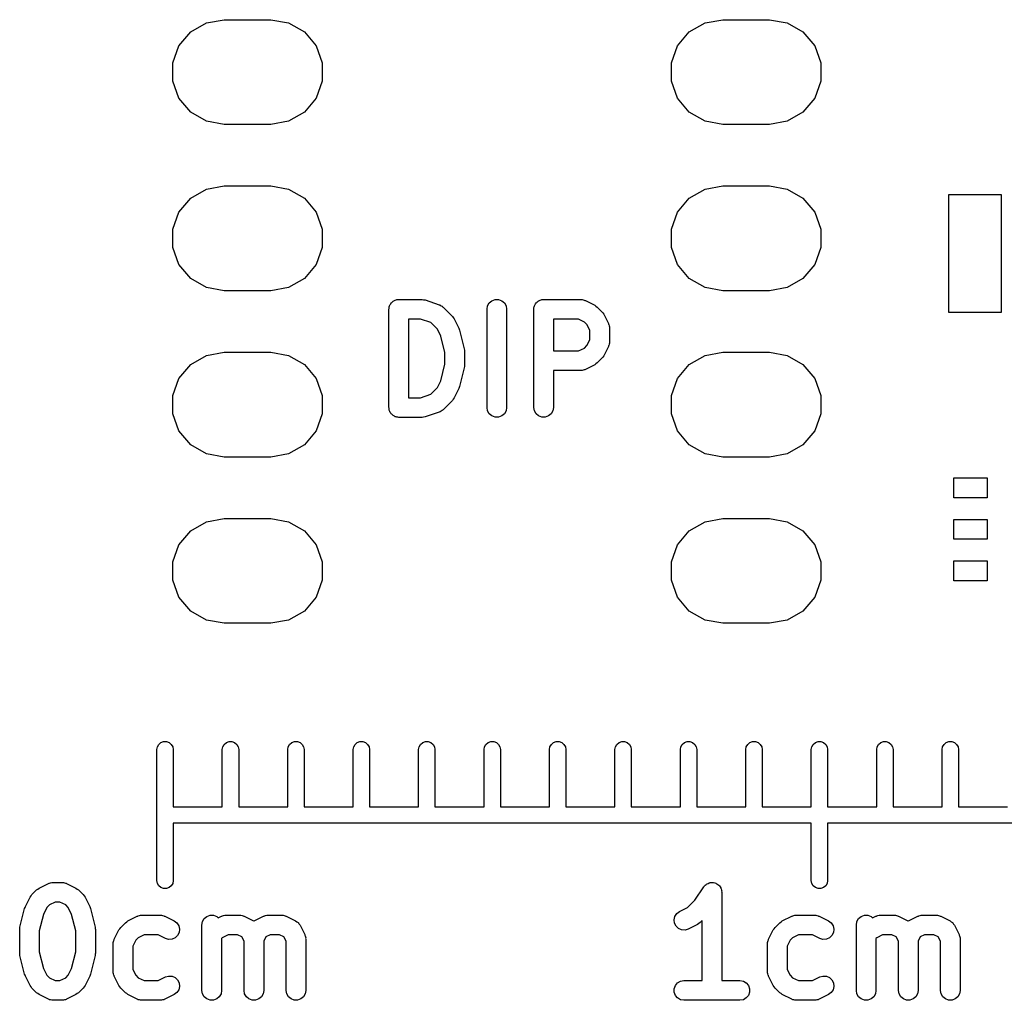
# Model space of a CAD drawing. Extents: x 44.8 to 98.6, y -133.6 to -99.
# Tile 1 of 16: x 44.8 to 59.8, y -133.6 to -118.6. Entities that reach past the tile are written whole.
import ezdxf

# ---------------------------------------------------------------- set-up
doc = ezdxf.new("R2010")
doc.units = 0
doc.header["$MEASUREMENT"] = 0
doc.layers.add('BLACK', color=7, linetype='CONTINUOUS')

msp = doc.modelspace()

# ---------------------------------------------------------------- linework, layer by layer
at = {"layer": 'Black'}
for p, q in [((47.3914, -118.767), (47.632, -118.628)), ((47.632, -118.628), (47.9056, -118.58)), ((47.9056, -118.58), (48.6144, -118.58)), ((48.6144, -118.58), (48.888, -118.628)), ((48.888, -118.628), (49.1286, -118.767)), ((55.0114, -118.767), (55.252, -118.628)), ((55.252, -118.628), (55.5256, -118.58)), ((55.5256, -118.58), (56.2344, -118.58)), ((56.2344, -118.58), (56.508, -118.628)), ((56.508, -118.628), (56.7486, -118.767)), ((47.2128, -118.98), (47.3914, -118.767)), ((49.1286, -118.767), (49.3072, -118.98)), ((54.8328, -118.98), (55.0114, -118.767)), ((56.7486, -118.767), (56.9272, -118.98)), ((47.1178, -119.241), (47.2128, -118.98)), ((49.3072, -118.98), (49.4022, -119.241)), ((54.7378, -119.241), (54.8328, -118.98)), ((56.9272, -118.98), (57.0222, -119.241)), ((47.1178, -119.519), (47.1178, -119.241)), ((49.4022, -119.241), (49.4022, -119.519)), ((54.7378, -119.519), (54.7378, -119.241)), ((57.0222, -119.241), (57.0222, -119.519)), ((47.2128, -119.78), (47.1178, -119.519)), ((49.4022, -119.519), (49.3072, -119.78)), ((54.8328, -119.78), (54.7378, -119.519)), ((57.0222, -119.519), (56.9272, -119.78)), ((47.3914, -119.993), (47.2128, -119.78)), ((49.3072, -119.78), (49.1286, -119.993)), ((55.0114, -119.993), (54.8328, -119.78)), ((56.9272, -119.78), (56.7486, -119.993)), ((47.632, -120.132), (47.3914, -119.993)), ((49.1286, -119.993), (48.888, -120.132)), ((55.252, -120.132), (55.0114, -119.993)), ((56.7486, -119.993), (56.508, -120.132)), ((47.9056, -120.18), (47.632, -120.132)), ((48.6144, -120.18), (47.9056, -120.18)), ((48.888, -120.132), (48.6144, -120.18)), ((55.5256, -120.18), (55.252, -120.132)), ((56.2344, -120.18), (55.5256, -120.18)), ((56.508, -120.132), (56.2344, -120.18)), ((47.632, -121.168), (47.9056, -121.12)), ((47.9056, -121.12), (48.6144, -121.12)), ((48.6144, -121.12), (48.888, -121.168)), ((55.252, -121.168), (55.5256, -121.12)), ((55.5256, -121.12), (56.2344, -121.12)), ((56.2344, -121.12), (56.508, -121.168)), ((47.3914, -121.307), (47.632, -121.168)), ((48.888, -121.168), (49.1286, -121.307)), ((55.0114, -121.307), (55.252, -121.168)), ((56.508, -121.168), (56.7486, -121.307)), ((58.9749, -123.052), (58.9749, -121.251)), ((58.9749, -121.251), (59.7751, -121.251)), ((59.7751, -121.251), (59.7751, -123.052)), ((47.2128, -121.52), (47.3914, -121.307)), ((49.1286, -121.307), (49.3072, -121.52)), ((54.8328, -121.52), (55.0114, -121.307)), ((56.7486, -121.307), (56.9272, -121.52)), ((47.1178, -121.781), (47.2128, -121.52)), ((49.3072, -121.52), (49.4022, -121.781)), ((54.7378, -121.781), (54.8328, -121.52)), ((56.9272, -121.52), (57.0222, -121.781)), ((47.1178, -122.059), (47.1178, -121.781)), ((49.4022, -121.781), (49.4022, -122.059)), ((54.7378, -122.059), (54.7378, -121.781)), ((57.0222, -121.781), (57.0222, -122.059)), ((47.2128, -122.32), (47.1178, -122.059)), ((49.4022, -122.059), (49.3072, -122.32)), ((54.8328, -122.32), (54.7378, -122.059)), ((57.0222, -122.059), (56.9272, -122.32)), ((47.3914, -122.533), (47.2128, -122.32)), ((49.3072, -122.32), (49.1286, -122.533)), ((55.0114, -122.533), (54.8328, -122.32)), ((56.9272, -122.32), (56.7486, -122.533)), ((47.632, -122.672), (47.3914, -122.533)), ((49.1286, -122.533), (48.888, -122.672)), ((55.252, -122.672), (55.0114, -122.533)), ((56.7486, -122.533), (56.508, -122.672)), ((47.9056, -122.72), (47.632, -122.672)), ((48.6144, -122.72), (47.9056, -122.72)), ((48.888, -122.672), (48.6144, -122.72)), ((55.5256, -122.72), (55.252, -122.672)), ((56.2344, -122.72), (55.5256, -122.72)), ((56.508, -122.672), (56.2344, -122.72)), ((50.4356, -122.941), (50.4401, -122.929)), ((50.4401, -122.929), (50.4485, -122.919)), ((50.4485, -122.919), (50.4551, -122.907)), ((50.4551, -122.907), (50.4651, -122.899)), ((50.4651, -122.899), (50.4736, -122.889)), ((50.4736, -122.889), (50.4849, -122.882)), ((50.4849, -122.882), (50.495, -122.874)), ((50.495, -122.874), (50.5073, -122.869)), ((50.5073, -122.869), (50.5187, -122.863)), ((50.5187, -122.863), (50.5316, -122.86)), ((50.5316, -122.86), (50.544, -122.856)), ((50.544, -122.856), (50.5571, -122.856)), ((50.5571, -122.856), (50.57, -122.854)), ((50.57, -122.854), (50.9271, -122.854)), ((50.9271, -122.854), (50.9508, -122.858)), ((50.9508, -122.858), (50.9746, -122.861)), ((50.9746, -122.861), (51.1889, -122.933)), ((51.929, -122.952), (51.9551, -122.907)), ((51.9551, -122.907), (51.995, -122.874)), ((51.995, -122.874), (52.044, -122.856)), ((52.044, -122.856), (52.096, -122.856)), ((52.096, -122.856), (52.145, -122.874)), ((52.145, -122.874), (52.1849, -122.907)), ((52.1849, -122.907), (52.211, -122.952)), ((52.6499, -122.941), (52.6544, -122.929)), ((52.6544, -122.929), (52.6628, -122.919)), ((52.6628, -122.919), (52.6694, -122.907)), ((52.6694, -122.907), (52.6794, -122.899)), ((52.6794, -122.899), (52.6879, -122.889)), ((52.6879, -122.889), (52.6992, -122.882)), ((52.6992, -122.882), (52.7093, -122.874)), ((52.7093, -122.874), (52.7216, -122.869)), ((52.7216, -122.869), (52.733, -122.863)), ((52.733, -122.863), (52.7459, -122.86)), ((52.7459, -122.86), (52.7582, -122.856)), ((52.7582, -122.856), (52.7714, -122.856)), ((52.7714, -122.856), (52.7843, -122.854)), ((52.7843, -122.854), (53.3557, -122.854)), ((53.3557, -122.854), (53.3642, -122.855)), ((53.3642, -122.855), (53.3729, -122.855)), ((53.3729, -122.855), (53.3897, -122.86)), ((53.3897, -122.86), (53.407, -122.863)), ((53.407, -122.863), (53.4145, -122.867)), ((53.4145, -122.867), (53.4228, -122.869)), ((53.4228, -122.869), (53.5657, -122.941)), ((50.42, -123.004), (50.4223, -122.991)), ((50.42, -124.504), (50.42, -123.004)), ((50.4223, -122.978), (50.4268, -122.965)), ((50.4223, -122.991), (50.4223, -122.978)), ((50.4268, -122.965), (50.429, -122.952)), ((50.429, -122.952), (50.4356, -122.941)), ((51.1889, -122.933), (51.1965, -122.937)), ((51.1965, -122.937), (51.2048, -122.939)), ((51.2048, -122.939), (51.2192, -122.949)), ((51.2192, -122.949), (51.2347, -122.958)), ((51.2347, -122.958), (51.2404, -122.964)), ((51.2404, -122.964), (51.2475, -122.969)), ((51.2475, -122.969), (51.3904, -123.112)), ((51.92, -123.004), (51.929, -122.952)), ((51.92, -124.504), (51.92, -123.004)), ((52.211, -122.952), (52.22, -123.004)), ((52.22, -123.004), (52.22, -124.504)), ((52.6343, -123.004), (52.6366, -122.991)), ((52.6343, -124.504), (52.6343, -123.004)), ((52.6366, -122.978), (52.6411, -122.965)), ((52.6366, -122.991), (52.6366, -122.978)), ((52.6411, -122.965), (52.6433, -122.952)), ((52.6433, -122.952), (52.6499, -122.941)), ((53.5657, -122.941), (53.585, -122.955)), ((53.585, -122.955), (53.6046, -122.969)), ((53.6046, -122.969), (53.6761, -123.04)), ((53.6761, -123.04), (53.6899, -123.06)), ((53.6899, -123.06), (53.7042, -123.079)), ((53.7042, -123.079), (53.7756, -123.222)), ((59.7751, -123.052), (58.9749, -123.052)), ((50.72, -123.154), (50.72, -124.354)), ((50.9028, -123.154), (50.72, -123.154)), ((51.0604, -123.206), (50.9028, -123.154)), ((51.161, -123.307), (51.0604, -123.206)), ((51.3904, -123.112), (51.4041, -123.131)), ((51.4041, -123.131), (51.4184, -123.151)), ((51.4184, -123.151), (51.4899, -123.294)), ((52.9343, -123.154), (52.9343, -123.639)), ((53.3203, -123.154), (52.9343, -123.154)), ((53.4097, -123.198), (53.3203, -123.154)), ((53.4467, -123.235), (53.4097, -123.198)), ((53.7756, -123.222), (53.7781, -123.23)), ((53.7781, -123.23), (53.7824, -123.238)), ((51.2142, -123.413), (51.161, -123.307)), ((51.4899, -123.294), (51.4946, -123.309)), ((51.4946, -123.309), (51.5012, -123.324)), ((51.5012, -123.324), (51.5727, -123.61)), ((53.4914, -123.325), (53.4467, -123.235)), ((53.4914, -123.468), (53.4914, -123.325)), ((53.7824, -123.238), (53.7854, -123.255)), ((53.7854, -123.255), (53.7904, -123.272)), ((53.7904, -123.272), (53.7899, -123.281)), ((53.7899, -123.281), (53.7914, -123.289)), ((53.7914, -123.289), (53.7914, -123.504)), ((51.2771, -123.665), (51.2142, -123.413)), ((53.4467, -123.558), (53.4914, -123.468)), ((53.7904, -123.521), (53.7854, -123.538)), ((53.7914, -123.504), (53.7899, -123.512)), ((53.7899, -123.512), (53.7904, -123.521)), ((47.632, -123.708), (47.9056, -123.66)), ((47.9056, -123.66), (48.6144, -123.66)), ((48.6144, -123.66), (48.888, -123.708)), ((51.2771, -123.842), (51.2771, -123.665)), ((51.5727, -123.61), (51.574, -123.628)), ((51.574, -123.628), (51.5771, -123.646)), ((51.5771, -123.646), (51.5771, -123.861)), ((52.9343, -123.639), (53.3203, -123.639)), ((53.3203, -123.639), (53.4097, -123.595)), ((53.4097, -123.595), (53.4467, -123.558)), ((53.7756, -123.571), (53.7042, -123.714)), ((53.7781, -123.562), (53.7756, -123.571)), ((53.7824, -123.555), (53.7781, -123.562)), ((53.7854, -123.538), (53.7824, -123.555)), ((55.252, -123.708), (55.5256, -123.66)), ((55.5256, -123.66), (56.2344, -123.66)), ((56.2344, -123.66), (56.508, -123.708)), ((47.3914, -123.847), (47.632, -123.708)), ((48.888, -123.708), (49.1286, -123.847)), ((53.6046, -123.824), (53.585, -123.838)), ((53.6761, -123.752), (53.6046, -123.824)), ((53.6898, -123.733), (53.6761, -123.752)), ((53.7042, -123.714), (53.6898, -123.733)), ((55.0114, -123.847), (55.252, -123.708)), ((56.508, -123.708), (56.7486, -123.847)), ((47.2128, -124.06), (47.3914, -123.847)), ((49.1286, -123.847), (49.3072, -124.06)), ((51.2142, -124.094), (51.2771, -123.842)), ((51.5727, -123.897), (51.5012, -124.183)), ((51.574, -123.879), (51.5727, -123.897)), ((51.5771, -123.861), (51.574, -123.879)), ((53.3557, -123.939), (52.9343, -123.939)), ((52.9343, -123.939), (52.9343, -124.504)), ((53.3642, -123.938), (53.3557, -123.939)), ((53.3729, -123.938), (53.3642, -123.938)), ((53.3897, -123.933), (53.3729, -123.938)), ((53.407, -123.93), (53.3897, -123.933)), ((53.4145, -123.926), (53.407, -123.93)), ((53.4228, -123.923), (53.4145, -123.926)), ((53.5657, -123.852), (53.4228, -123.923)), ((53.585, -123.838), (53.5657, -123.852)), ((54.8328, -124.06), (55.0114, -123.847)), ((56.7486, -123.847), (56.9272, -124.06)), ((47.1178, -124.321), (47.2128, -124.06)), ((49.3072, -124.06), (49.4022, -124.321)), ((51.161, -124.2), (51.2142, -124.094)), ((54.7378, -124.321), (54.8328, -124.06)), ((56.9272, -124.06), (57.0222, -124.321)), ((51.0604, -124.301), (51.161, -124.2)), ((51.4899, -124.214), (51.4184, -124.356)), ((51.4946, -124.198), (51.4899, -124.214)), ((51.5012, -124.183), (51.4946, -124.198)), ((47.1178, -124.599), (47.1178, -124.321)), ((49.4022, -124.321), (49.4022, -124.599)), ((50.72, -124.354), (50.9028, -124.354)), ((50.9028, -124.354), (51.0604, -124.301)), ((51.3904, -124.395), (51.2475, -124.538)), ((51.4041, -124.376), (51.3904, -124.395)), ((51.4184, -124.356), (51.4041, -124.376)), ((54.7378, -124.599), (54.7378, -124.321)), ((57.0222, -124.321), (57.0222, -124.599)), ((50.4223, -124.516), (50.42, -124.504)), ((50.4223, -124.53), (50.4223, -124.516)), ((50.4268, -124.542), (50.4223, -124.53)), ((50.429, -124.555), (50.4268, -124.542)), ((50.4356, -124.566), (50.429, -124.555)), ((50.4401, -124.579), (50.4356, -124.566)), ((50.4485, -124.589), (50.4401, -124.579)), ((51.1889, -124.574), (50.9746, -124.646)), ((51.1965, -124.57), (51.1889, -124.574)), ((51.2048, -124.568), (51.1965, -124.57)), ((51.2192, -124.558), (51.2048, -124.568)), ((51.2347, -124.55), (51.2192, -124.558)), ((51.2404, -124.543), (51.2347, -124.55)), ((51.2475, -124.538), (51.2404, -124.543)), ((51.929, -124.555), (51.92, -124.504)), ((51.9551, -124.6), (51.929, -124.555)), ((52.211, -124.555), (52.1849, -124.6)), ((52.22, -124.504), (52.211, -124.555)), ((52.6433, -124.555), (52.6343, -124.504)), ((52.6694, -124.6), (52.6433, -124.555)), ((52.9252, -124.555), (52.8992, -124.6)), ((52.9343, -124.504), (52.9252, -124.555)), ((47.2128, -124.86), (47.1178, -124.599)), ((49.4022, -124.599), (49.3072, -124.86)), ((50.4551, -124.6), (50.4485, -124.589)), ((50.4651, -124.608), (50.4551, -124.6)), ((50.4736, -124.618), (50.4651, -124.608)), ((50.4849, -124.625), (50.4736, -124.618)), ((50.495, -124.633), (50.4849, -124.625)), ((50.5073, -124.638), (50.495, -124.633)), ((50.5187, -124.645), (50.5073, -124.638)), ((50.5316, -124.647), (50.5187, -124.645)), ((50.544, -124.651), (50.5316, -124.647)), ((50.5571, -124.651), (50.544, -124.651)), ((50.57, -124.654), (50.5571, -124.651)), ((50.9271, -124.654), (50.57, -124.654)), ((50.9508, -124.649), (50.9271, -124.654)), ((50.9746, -124.646), (50.9508, -124.649)), ((51.995, -124.633), (51.9551, -124.6)), ((52.044, -124.651), (51.995, -124.633)), ((52.096, -124.651), (52.044, -124.651)), ((52.145, -124.633), (52.096, -124.651)), ((52.1849, -124.6), (52.145, -124.633)), ((52.7093, -124.633), (52.6694, -124.6)), ((52.7582, -124.651), (52.7093, -124.633)), ((52.8103, -124.651), (52.7582, -124.651)), ((52.8593, -124.633), (52.8103, -124.651)), ((52.8992, -124.6), (52.8593, -124.633)), ((54.8328, -124.86), (54.7378, -124.599)), ((57.0222, -124.599), (56.9272, -124.86)), ((47.3914, -125.073), (47.2128, -124.86)), ((49.3072, -124.86), (49.1286, -125.073)), ((55.0114, -125.073), (54.8328, -124.86)), ((56.9272, -124.86), (56.7486, -125.073)), ((47.632, -125.212), (47.3914, -125.073)), ((49.1286, -125.073), (48.888, -125.212)), ((55.252, -125.212), (55.0114, -125.073)), ((56.7486, -125.073), (56.508, -125.212)), ((47.9056, -125.26), (47.632, -125.212)), ((48.6144, -125.26), (47.9056, -125.26)), ((48.888, -125.212), (48.6144, -125.26)), ((55.5256, -125.26), (55.252, -125.212)), ((56.2344, -125.26), (55.5256, -125.26)), ((56.508, -125.212), (56.2344, -125.26)), ((59.055, -125.882), (59.055, -125.578)), ((59.055, -125.578), (59.563, -125.578)), ((59.563, -125.578), (59.563, -125.882)), ((59.563, -125.882), (59.055, -125.882)), ((47.632, -126.248), (47.9056, -126.2)), ((47.9056, -126.2), (48.6144, -126.2)), ((48.6144, -126.2), (48.888, -126.248)), ((55.252, -126.248), (55.5256, -126.2)), ((55.5256, -126.2), (56.2344, -126.2)), ((56.2344, -126.2), (56.508, -126.248)), ((59.055, -126.517), (59.055, -126.213)), ((59.055, -126.213), (59.563, -126.213)), ((59.563, -126.213), (59.563, -126.517)), ((47.2128, -126.6), (47.3914, -126.387)), ((47.3914, -126.387), (47.632, -126.248)), ((48.888, -126.248), (49.1286, -126.387)), ((49.1286, -126.387), (49.3072, -126.6)), ((54.8328, -126.6), (55.0114, -126.387)), ((55.0114, -126.387), (55.252, -126.248)), ((56.508, -126.248), (56.7486, -126.387)), ((56.7486, -126.387), (56.9272, -126.6)), ((59.563, -126.517), (59.055, -126.517)), ((47.1178, -126.861), (47.2128, -126.6)), ((49.3072, -126.6), (49.4022, -126.861)), ((54.7378, -126.861), (54.8328, -126.6)), ((56.9272, -126.6), (57.0222, -126.861)), ((47.1178, -127.139), (47.1178, -126.861)), ((49.4022, -126.861), (49.4022, -127.139)), ((54.7378, -127.139), (54.7378, -126.861)), ((57.0222, -126.861), (57.0222, -127.139)), ((59.055, -127.152), (59.055, -126.848)), ((59.055, -126.848), (59.563, -126.848)), ((59.563, -126.848), (59.563, -127.152)), ((47.2128, -127.4), (47.1178, -127.139)), ((49.4022, -127.139), (49.3072, -127.4)), ((54.8328, -127.4), (54.7378, -127.139)), ((57.0222, -127.139), (56.9272, -127.4)), ((59.563, -127.152), (59.055, -127.152)), ((47.3914, -127.613), (47.2128, -127.4)), ((49.3072, -127.4), (49.1286, -127.613)), ((55.0114, -127.613), (54.8328, -127.4)), ((56.9272, -127.4), (56.7486, -127.613)), ((47.632, -127.752), (47.3914, -127.613)), ((49.1286, -127.613), (48.888, -127.752)), ((55.252, -127.752), (55.0114, -127.613)), ((56.7486, -127.613), (56.508, -127.752)), ((47.9056, -127.8), (47.632, -127.752)), ((48.6144, -127.8), (47.9056, -127.8)), ((48.888, -127.752), (48.6144, -127.8)), ((55.5256, -127.8), (55.252, -127.752)), ((56.2344, -127.8), (55.5256, -127.8)), ((56.508, -127.752), (56.2344, -127.8)), ((46.875, -129.73), (46.8825, -129.687)), ((46.8825, -129.687), (46.9042, -129.65)), ((46.9042, -129.65), (46.9375, -129.622)), ((46.9375, -129.622), (46.9783, -129.607)), ((46.9783, -129.607), (47.0217, -129.607)), ((47.0217, -129.607), (47.0625, -129.622)), ((47.0625, -129.622), (47.0958, -129.65)), ((47.0958, -129.65), (47.1175, -129.687)), ((47.1175, -129.687), (47.125, -129.73)), ((47.875, -129.73), (47.8825, -129.687)), ((47.8825, -129.687), (47.9042, -129.65)), ((47.9042, -129.65), (47.9375, -129.622)), ((47.9375, -129.622), (47.9783, -129.607)), ((47.9783, -129.607), (48.0217, -129.607)), ((48.0217, -129.607), (48.0625, -129.622)), ((48.0625, -129.622), (48.0958, -129.65)), ((48.0958, -129.65), (48.1175, -129.687)), ((48.1175, -129.687), (48.125, -129.73)), ((48.875, -129.73), (48.8825, -129.687)), ((48.8825, -129.687), (48.9042, -129.65)), ((48.9042, -129.65), (48.9375, -129.622)), ((48.9375, -129.622), (48.9783, -129.607)), ((48.9783, -129.607), (49.0217, -129.607)), ((49.0217, -129.607), (49.0625, -129.622)), ((49.0625, -129.622), (49.0958, -129.65)), ((49.0958, -129.65), (49.1175, -129.687)), ((49.1175, -129.687), (49.125, -129.73)), ((49.875, -129.73), (49.8825, -129.687)), ((49.8825, -129.687), (49.9042, -129.65)), ((49.9042, -129.65), (49.9375, -129.622)), ((49.9375, -129.622), (49.9783, -129.607)), ((49.9783, -129.607), (50.0217, -129.607)), ((50.0217, -129.607), (50.0625, -129.622)), ((50.0625, -129.622), (50.0958, -129.65)), ((50.0958, -129.65), (50.1175, -129.687)), ((50.1175, -129.687), (50.125, -129.73)), ((50.875, -129.73), (50.8825, -129.687)), ((50.8825, -129.687), (50.9042, -129.65)), ((50.9042, -129.65), (50.9375, -129.622)), ((50.9375, -129.622), (50.9783, -129.607)), ((50.9783, -129.607), (51.0217, -129.607)), ((51.0217, -129.607), (51.0625, -129.622)), ((51.0625, -129.622), (51.0958, -129.65)), ((51.0958, -129.65), (51.1175, -129.687)), ((51.1175, -129.687), (51.125, -129.73)), ((51.875, -129.73), (51.8825, -129.687)), ((51.8825, -129.687), (51.9042, -129.65)), ((51.9042, -129.65), (51.9375, -129.622)), ((51.9375, -129.622), (51.9783, -129.607)), ((51.9783, -129.607), (52.0217, -129.607)), ((52.0217, -129.607), (52.0625, -129.622)), ((52.0625, -129.622), (52.0958, -129.65)), ((52.0958, -129.65), (52.1175, -129.687)), ((52.1175, -129.687), (52.125, -129.73)), ((52.875, -129.73), (52.8825, -129.687)), ((52.8825, -129.687), (52.9042, -129.65)), ((52.9042, -129.65), (52.9375, -129.622)), ((52.9375, -129.622), (52.9783, -129.607)), ((52.9783, -129.607), (53.0217, -129.607)), ((53.0217, -129.607), (53.0625, -129.622)), ((53.0625, -129.622), (53.0958, -129.65)), ((53.0958, -129.65), (53.1175, -129.687)), ((53.1175, -129.687), (53.125, -129.73)), ((53.875, -129.73), (53.8825, -129.687)), ((53.8825, -129.687), (53.9042, -129.65)), ((53.9042, -129.65), (53.9375, -129.622)), ((53.9375, -129.622), (53.9783, -129.607)), ((53.9783, -129.607), (54.0217, -129.607)), ((54.0217, -129.607), (54.0625, -129.622)), ((54.0625, -129.622), (54.0958, -129.65)), ((54.0958, -129.65), (54.1175, -129.687)), ((54.1175, -129.687), (54.125, -129.73)), ((54.875, -129.73), (54.8825, -129.687)), ((54.8825, -129.687), (54.9042, -129.65)), ((54.9042, -129.65), (54.9375, -129.622)), ((54.9375, -129.622), (54.9783, -129.607)), ((54.9783, -129.607), (55.0217, -129.607)), ((55.0217, -129.607), (55.0625, -129.622)), ((55.0625, -129.622), (55.0958, -129.65)), ((55.0958, -129.65), (55.1175, -129.687)), ((55.1175, -129.687), (55.125, -129.73)), ((55.875, -129.73), (55.8825, -129.687)), ((55.8825, -129.687), (55.9042, -129.65)), ((55.9042, -129.65), (55.9375, -129.622)), ((55.9375, -129.622), (55.9783, -129.607)), ((55.9783, -129.607), (56.0217, -129.607)), ((56.0217, -129.607), (56.0625, -129.622)), ((56.0625, -129.622), (56.0958, -129.65)), ((56.0958, -129.65), (56.1175, -129.687)), ((56.1175, -129.687), (56.125, -129.73)), ((56.875, -129.73), (56.8825, -129.687)), ((56.8825, -129.687), (56.9042, -129.65)), ((56.9042, -129.65), (56.9375, -129.622)), ((56.9375, -129.622), (56.9783, -129.607)), ((56.9783, -129.607), (57.0217, -129.607)), ((57.0217, -129.607), (57.0625, -129.622)), ((57.0625, -129.622), (57.0958, -129.65)), ((57.0958, -129.65), (57.1175, -129.687)), ((57.1175, -129.687), (57.125, -129.73)), ((57.875, -129.73), (57.8825, -129.687)), ((57.8825, -129.687), (57.9042, -129.65)), ((57.9042, -129.65), (57.9375, -129.622)), ((57.9375, -129.622), (57.9783, -129.607)), ((57.9783, -129.607), (58.0217, -129.607)), ((58.0217, -129.607), (58.0625, -129.622)), ((58.0625, -129.622), (58.0958, -129.65)), ((58.0958, -129.65), (58.1175, -129.687)), ((58.1175, -129.687), (58.125, -129.73)), ((58.875, -129.73), (58.8825, -129.687)), ((58.8825, -129.687), (58.9042, -129.65)), ((58.9042, -129.65), (58.9375, -129.622)), ((58.9375, -129.622), (58.9783, -129.607)), ((58.9783, -129.607), (59.0217, -129.607)), ((59.0217, -129.607), (59.0625, -129.622)), ((59.0625, -129.622), (59.0958, -129.65)), ((59.0958, -129.65), (59.1175, -129.687)), ((59.1175, -129.687), (59.125, -129.73)), ((46.875, -130.73), (46.875, -129.73)), ((47.125, -129.73), (47.125, -130.605)), ((47.875, -130.605), (47.875, -129.73)), ((48.125, -129.73), (48.125, -130.605)), ((48.875, -130.605), (48.875, -129.73)), ((49.125, -129.73), (49.125, -130.605)), ((49.875, -130.605), (49.875, -129.73)), ((50.125, -129.73), (50.125, -130.605)), ((50.875, -130.605), (50.875, -129.73)), ((51.125, -129.73), (51.125, -130.605)), ((51.875, -130.605), (51.875, -129.73)), ((52.125, -129.73), (52.125, -130.605)), ((52.875, -130.605), (52.875, -129.73)), ((53.125, -129.73), (53.125, -130.605)), ((53.875, -130.605), (53.875, -129.73)), ((54.125, -129.73), (54.125, -130.605)), ((54.875, -130.605), (54.875, -129.73)), ((55.125, -129.73), (55.125, -130.605)), ((55.875, -130.605), (55.875, -129.73)), ((56.125, -129.73), (56.125, -130.605)), ((56.875, -130.605), (56.875, -129.73)), ((57.125, -129.73), (57.125, -130.605)), ((57.875, -130.605), (57.875, -129.73)), ((58.125, -129.73), (58.125, -130.605)), ((58.875, -130.605), (58.875, -129.73)), ((59.125, -129.73), (59.125, -130.605)), ((46.875, -131.73), (46.875, -130.73)), ((47.125, -130.605), (47.875, -130.605)), ((48.125, -130.605), (48.875, -130.605)), ((49.125, -130.605), (49.875, -130.605)), ((50.125, -130.605), (50.875, -130.605)), ((51.125, -130.605), (51.875, -130.605)), ((52.125, -130.605), (52.875, -130.605)), ((53.125, -130.605), (53.875, -130.605)), ((54.125, -130.605), (54.875, -130.605)), ((55.125, -130.605), (55.875, -130.605)), ((56.125, -130.605), (56.875, -130.605)), ((57.125, -130.605), (57.875, -130.605)), ((58.125, -130.605), (58.875, -130.605)), ((59.125, -130.605), (59.875, -130.605)), ((48, -130.855), (47.125, -130.855)), ((47.125, -130.855), (47.125, -131.73)), ((49, -130.855), (48, -130.855)), ((50, -130.855), (49, -130.855)), ((51, -130.855), (50, -130.855)), ((52, -130.855), (51, -130.855)), ((53, -130.855), (52, -130.855)), ((54, -130.855), (53, -130.855)), ((55, -130.855), (54, -130.855)), ((56, -130.855), (55, -130.855)), ((56.875, -130.855), (56, -130.855)), ((56.875, -131.73), (56.875, -130.855)), ((58, -130.855), (57.125, -130.855)), ((57.125, -130.855), (57.125, -131.73)), ((59, -130.855), (58, -130.855)), ((60, -130.855), (59, -130.855)), ((45.0758, -131.846), (45.2186, -131.774)), ((45.2186, -131.774), (45.2269, -131.772)), ((45.2269, -131.772), (45.2344, -131.768)), ((45.2344, -131.768), (45.2517, -131.765)), ((45.2517, -131.765), (45.2686, -131.76)), ((45.2686, -131.76), (45.2772, -131.76)), ((45.2772, -131.76), (45.2857, -131.759)), ((45.2857, -131.759), (45.4286, -131.759)), ((45.4286, -131.759), (45.4371, -131.76)), ((45.4371, -131.76), (45.4457, -131.76)), ((45.4457, -131.76), (45.4626, -131.765)), ((45.4626, -131.765), (45.4799, -131.768)), ((45.4799, -131.768), (45.4874, -131.772)), ((45.4874, -131.772), (45.4957, -131.774)), ((45.4957, -131.774), (45.6385, -131.846)), ((46.8825, -131.773), (46.875, -131.73)), ((46.9042, -131.81), (46.8825, -131.773)), ((47.1175, -131.773), (47.0958, -131.81)), ((47.125, -131.73), (47.1175, -131.773)), ((55.2422, -131.812), (55.256, -131.801)), ((55.256, -131.801), (55.2683, -131.788)), ((55.2683, -131.788), (55.2758, -131.784)), ((55.2758, -131.784), (55.2821, -131.779)), ((55.2821, -131.779), (55.299, -131.773)), ((55.299, -131.773), (55.315, -131.765)), ((55.315, -131.765), (55.3233, -131.764)), ((55.3233, -131.764), (55.3311, -131.761)), ((55.3311, -131.761), (55.349, -131.761)), ((55.349, -131.761), (55.3668, -131.759)), ((55.3668, -131.759), (55.3749, -131.761)), ((55.3749, -131.761), (55.3832, -131.761)), ((55.3832, -131.761), (55.4, -131.767)), ((55.4, -131.767), (55.4174, -131.771)), ((55.4174, -131.771), (55.4243, -131.776)), ((55.4243, -131.776), (55.4321, -131.779)), ((55.4321, -131.779), (55.4459, -131.79)), ((55.4459, -131.79), (55.4608, -131.8)), ((55.4608, -131.8), (55.4657, -131.807)), ((56.8825, -131.773), (56.875, -131.73)), ((56.9042, -131.81), (56.8825, -131.773)), ((57.1175, -131.773), (57.0958, -131.81)), ((57.125, -131.73), (57.1175, -131.773)), ((44.9516, -131.965), (44.9654, -131.945)), ((44.9654, -131.945), (45.0368, -131.874)), ((45.0368, -131.874), (45.0565, -131.86)), ((45.0565, -131.86), (45.0758, -131.846)), ((45.6385, -131.846), (45.6578, -131.86)), ((45.6578, -131.86), (45.6775, -131.874)), ((45.6775, -131.874), (45.7489, -131.945)), ((45.7489, -131.945), (45.7627, -131.965)), ((46.9375, -131.838), (46.9042, -131.81)), ((46.9783, -131.853), (46.9375, -131.838)), ((47.0217, -131.853), (46.9783, -131.853)), ((47.0625, -131.838), (47.0217, -131.853)), ((47.0958, -131.81), (47.0625, -131.838)), ((55.0977, -132.027), (55.2323, -131.825)), ((55.2323, -131.825), (55.2381, -131.819)), ((55.2381, -131.819), (55.2422, -131.812)), ((55.4657, -131.807), (55.4721, -131.812)), ((55.4721, -131.812), (55.481, -131.828)), ((55.481, -131.828), (55.4916, -131.842)), ((55.4916, -131.842), (55.4939, -131.85)), ((55.4939, -131.85), (55.4981, -131.857)), ((55.4981, -131.857), (55.5012, -131.875)), ((55.5012, -131.875), (55.5062, -131.892)), ((55.5062, -131.892), (55.5057, -131.9)), ((55.5057, -131.9), (55.5071, -131.909)), ((55.5071, -131.909), (55.5071, -133.259)), ((56.9375, -131.838), (56.9042, -131.81)), ((56.9783, -131.853), (56.9375, -131.838)), ((57.0217, -131.853), (56.9783, -131.853)), ((57.0625, -131.838), (57.0217, -131.853)), ((57.0958, -131.81), (57.0625, -131.838)), ((44.8658, -132.127), (44.9373, -131.984)), ((44.9373, -131.984), (44.9516, -131.965)), ((45.2317, -132.103), (45.1947, -132.14)), ((45.3211, -132.059), (45.2317, -132.103)), ((45.3932, -132.059), (45.3211, -132.059)), ((45.4826, -132.103), (45.3932, -132.059)), ((45.5196, -132.14), (45.4826, -132.103)), ((45.7627, -131.965), (45.777, -131.984)), ((45.777, -131.984), (45.8485, -132.127)), ((54.9826, -132.142), (55.0977, -132.027)), ((44.7831, -132.444), (44.8545, -132.158)), ((44.8545, -132.158), (44.8612, -132.143)), ((44.8612, -132.143), (44.8658, -132.127)), ((45.1415, -132.247), (45.0786, -132.498)), ((45.1947, -132.14), (45.1415, -132.247)), ((45.5728, -132.247), (45.5196, -132.14)), ((45.6357, -132.498), (45.5728, -132.247)), ((45.8485, -132.127), (45.8531, -132.143)), ((45.8531, -132.143), (45.8598, -132.158)), ((45.8598, -132.158), (45.9312, -132.444)), ((54.7909, -132.277), (54.8196, -132.234)), ((54.8196, -132.234), (54.8615, -132.203)), ((54.8615, -132.203), (54.9826, -132.142)), ((46.3225, -132.445), (46.3939, -132.374)), ((46.3939, -132.374), (46.4136, -132.36)), ((46.4136, -132.36), (46.4329, -132.346)), ((46.4329, -132.346), (46.5758, -132.274)), ((46.5758, -132.274), (46.5841, -132.272)), ((46.5841, -132.272), (46.5916, -132.268)), ((46.5916, -132.268), (46.6089, -132.265)), ((46.6089, -132.265), (46.6257, -132.26)), ((46.6257, -132.26), (46.6343, -132.26)), ((46.6343, -132.26), (46.6429, -132.259)), ((46.6429, -132.259), (46.9286, -132.259)), ((46.9286, -132.259), (46.9371, -132.26)), ((46.9371, -132.26), (46.9457, -132.26)), ((46.9457, -132.26), (46.9626, -132.265)), ((46.9626, -132.265), (46.9799, -132.268)), ((46.9799, -132.268), (46.9874, -132.272)), ((46.9874, -132.272), (46.9957, -132.274)), ((46.9957, -132.274), (47.1385, -132.346)), ((47.1385, -132.346), (47.1804, -132.377)), ((47.1804, -132.377), (47.2091, -132.42)), ((47.5643, -132.409), (47.5733, -132.357)), ((47.5733, -132.357), (47.5994, -132.312)), ((47.5994, -132.312), (47.6393, -132.279)), ((47.6393, -132.279), (47.6882, -132.261)), ((47.6882, -132.261), (47.7403, -132.261)), ((47.7403, -132.261), (47.7893, -132.279)), ((47.7893, -132.279), (47.8131, -132.299)), ((47.8131, -132.299), (47.8615, -132.274)), ((47.8615, -132.274), (47.8698, -132.272)), ((47.8698, -132.272), (47.8773, -132.268)), ((47.8773, -132.268), (47.8946, -132.265)), ((47.8946, -132.265), (47.9114, -132.26)), ((47.9114, -132.26), (47.9201, -132.26)), ((47.9201, -132.26), (47.9286, -132.259)), ((47.9286, -132.259), (48.1429, -132.259)), ((48.1429, -132.259), (48.1514, -132.26)), ((48.1514, -132.26), (48.16, -132.26)), ((48.16, -132.26), (48.1768, -132.265)), ((48.1768, -132.265), (48.1942, -132.268)), ((48.1942, -132.268), (48.2017, -132.272)), ((48.2017, -132.272), (48.2099, -132.274)), ((48.2099, -132.274), (48.3528, -132.346)), ((48.3528, -132.346), (48.3571, -132.349)), ((48.3571, -132.349), (48.3615, -132.346)), ((48.3615, -132.346), (48.5043, -132.274)), ((48.5043, -132.274), (48.5126, -132.272)), ((48.5126, -132.272), (48.5201, -132.268)), ((48.5201, -132.268), (48.5374, -132.265)), ((48.5374, -132.265), (48.5543, -132.26)), ((48.5543, -132.26), (48.5629, -132.26)), ((48.5629, -132.26), (48.5714, -132.259)), ((48.5714, -132.259), (48.7857, -132.259)), ((48.7857, -132.259), (48.7942, -132.26)), ((48.7942, -132.26), (48.8029, -132.26)), ((48.8029, -132.26), (48.8197, -132.265)), ((48.8197, -132.265), (48.837, -132.268)), ((48.837, -132.268), (48.8445, -132.272)), ((48.8445, -132.272), (48.8528, -132.274)), ((48.8528, -132.274), (48.9957, -132.346)), ((48.9957, -132.346), (49.0133, -132.359)), ((49.0133, -132.359), (49.0317, -132.371)), ((49.0317, -132.371), (49.0342, -132.374)), ((49.0342, -132.374), (49.0375, -132.377)), ((49.0375, -132.377), (49.0496, -132.395)), ((49.0496, -132.395), (49.0627, -132.413)), ((54.7788, -132.328), (54.7909, -132.277)), ((54.7848, -132.38), (54.7788, -132.328)), ((54.8081, -132.427), (54.7848, -132.38)), ((55.1385, -132.4), (54.9957, -132.471)), ((55.1578, -132.386), (55.1385, -132.4)), ((55.1775, -132.372), (55.1578, -132.386)), ((55.2071, -132.342), (55.1775, -132.372)), ((55.2071, -133.259), (55.2071, -132.342)), ((56.3225, -132.445), (56.3939, -132.374)), ((56.3939, -132.374), (56.4136, -132.36)), ((56.4136, -132.36), (56.4329, -132.346)), ((56.4329, -132.346), (56.5758, -132.274)), ((56.5758, -132.274), (56.5841, -132.272)), ((56.5841, -132.272), (56.5916, -132.268)), ((56.5916, -132.268), (56.6089, -132.265)), ((56.6089, -132.265), (56.6257, -132.26)), ((56.6257, -132.26), (56.6343, -132.26)), ((56.6343, -132.26), (56.6429, -132.259)), ((56.6429, -132.259), (56.9286, -132.259)), ((56.9286, -132.259), (56.9371, -132.26)), ((56.9371, -132.26), (56.9457, -132.26)), ((56.9457, -132.26), (56.9626, -132.265)), ((56.9626, -132.265), (56.9799, -132.268)), ((56.9799, -132.268), (56.9874, -132.272)), ((56.9874, -132.272), (56.9957, -132.274)), ((56.9957, -132.274), (57.1385, -132.346)), ((57.1385, -132.346), (57.1804, -132.377)), ((57.1804, -132.377), (57.2091, -132.42)), ((57.5643, -132.409), (57.5733, -132.357)), ((57.5733, -132.357), (57.5994, -132.312)), ((57.5994, -132.312), (57.6393, -132.279)), ((57.6393, -132.279), (57.6882, -132.261)), ((57.6882, -132.261), (57.7403, -132.261)), ((57.7403, -132.261), (57.7893, -132.279)), ((57.7893, -132.279), (57.8131, -132.299)), ((57.8131, -132.299), (57.8615, -132.274)), ((57.8615, -132.274), (57.8698, -132.272)), ((57.8698, -132.272), (57.8773, -132.268)), ((57.8773, -132.268), (57.8946, -132.265)), ((57.8946, -132.265), (57.9114, -132.26)), ((57.9114, -132.26), (57.9201, -132.26)), ((57.9201, -132.26), (57.9286, -132.259)), ((57.9286, -132.259), (58.1429, -132.259)), ((58.1429, -132.259), (58.1514, -132.26)), ((58.1514, -132.26), (58.16, -132.26)), ((58.16, -132.26), (58.1768, -132.265)), ((58.1768, -132.265), (58.1942, -132.268)), ((58.1942, -132.268), (58.2017, -132.272)), ((58.2017, -132.272), (58.2099, -132.274)), ((58.2099, -132.274), (58.3528, -132.346)), ((58.3528, -132.346), (58.3571, -132.349)), ((58.3571, -132.349), (58.3615, -132.346)), ((58.3615, -132.346), (58.5043, -132.274)), ((58.5043, -132.274), (58.5126, -132.272)), ((58.5126, -132.272), (58.5201, -132.268)), ((58.5201, -132.268), (58.5374, -132.265)), ((58.5374, -132.265), (58.5543, -132.26)), ((58.5543, -132.26), (58.5629, -132.26)), ((58.5629, -132.26), (58.5714, -132.259)), ((58.5714, -132.259), (58.7857, -132.259)), ((58.7857, -132.259), (58.7942, -132.26)), ((58.7942, -132.26), (58.8029, -132.26)), ((58.8029, -132.26), (58.8197, -132.265)), ((58.8197, -132.265), (58.837, -132.268)), ((58.837, -132.268), (58.8445, -132.272)), ((58.8445, -132.272), (58.8528, -132.274)), ((58.8528, -132.274), (58.9957, -132.346)), ((58.9957, -132.346), (59.0133, -132.359)), ((59.0133, -132.359), (59.0317, -132.371)), ((59.0317, -132.371), (59.0342, -132.374)), ((59.0342, -132.374), (59.0375, -132.377)), ((59.0375, -132.377), (59.0496, -132.395)), ((59.0496, -132.395), (59.0627, -132.413)), ((44.7786, -132.48), (44.7818, -132.462)), ((44.7786, -132.837), (44.7786, -132.48)), ((44.7818, -132.462), (44.7831, -132.444)), ((45.0786, -132.498), (45.0786, -132.819)), ((45.6357, -132.819), (45.6357, -132.498)), ((45.9312, -132.444), (45.9325, -132.462)), ((45.9325, -132.462), (45.9357, -132.48)), ((45.9357, -132.48), (45.9357, -132.837)), ((46.223, -132.627), (46.2944, -132.484)), ((46.2944, -132.484), (46.3087, -132.465)), ((46.3087, -132.465), (46.3225, -132.445)), ((46.6783, -132.559), (46.5889, -132.603)), ((46.8932, -132.559), (46.6783, -132.559)), ((47.0043, -132.614), (46.8932, -132.559)), ((47.2152, -132.523), (47.1919, -132.569)), ((47.2091, -132.42), (47.2212, -132.471)), ((47.2212, -132.471), (47.2152, -132.523)), ((47.5643, -133.409), (47.5643, -132.409)), ((47.964, -132.559), (47.8746, -132.603)), ((48.1074, -132.559), (47.964, -132.559)), ((48.1739, -132.592), (48.1074, -132.559)), ((48.6068, -132.559), (48.5404, -132.592)), ((48.7503, -132.559), (48.6068, -132.559)), ((48.8168, -132.592), (48.7503, -132.559)), ((49.0627, -132.413), (49.1342, -132.556)), ((49.1342, -132.556), (49.1366, -132.564)), ((54.8459, -132.462), (54.8081, -132.427)), ((54.8937, -132.483), (54.8459, -132.462)), ((54.9457, -132.486), (54.8937, -132.483)), ((54.9957, -132.471), (54.9457, -132.486)), ((56.223, -132.627), (56.2944, -132.484)), ((56.2944, -132.484), (56.3087, -132.465)), ((56.3087, -132.465), (56.3225, -132.445)), ((56.6783, -132.559), (56.5889, -132.603)), ((56.8932, -132.559), (56.6783, -132.559)), ((57.0043, -132.614), (56.8932, -132.559)), ((57.2152, -132.523), (57.1919, -132.569)), ((57.2091, -132.42), (57.2212, -132.471)), ((57.2212, -132.471), (57.2152, -132.523)), ((57.5643, -133.409), (57.5643, -132.409)), ((57.964, -132.559), (57.8746, -132.603)), ((58.1074, -132.559), (57.964, -132.559)), ((58.1739, -132.592), (58.1074, -132.559)), ((58.6068, -132.559), (58.5404, -132.592)), ((58.7503, -132.559), (58.6068, -132.559)), ((58.8168, -132.592), (58.7503, -132.559)), ((59.0627, -132.413), (59.1342, -132.556)), ((59.1342, -132.556), (59.1366, -132.564)), ((46.2071, -132.694), (46.2086, -132.686)), ((46.2071, -133.123), (46.2071, -132.694)), ((46.2081, -132.677), (46.2131, -132.66)), ((46.2086, -132.686), (46.2081, -132.677)), ((46.2131, -132.66), (46.2162, -132.643)), ((46.2162, -132.643), (46.2205, -132.635)), ((46.2205, -132.635), (46.223, -132.627)), ((46.5519, -132.64), (46.5071, -132.73)), ((46.5889, -132.603), (46.5519, -132.64)), ((47.0543, -132.629), (47.0043, -132.614)), ((47.1063, -132.626), (47.0543, -132.629)), ((47.1541, -132.605), (47.1063, -132.626)), ((47.1919, -132.569), (47.1541, -132.605)), ((47.8746, -132.603), (47.8643, -132.614)), ((47.8643, -132.614), (47.8643, -133.409)), ((48.2071, -132.658), (48.1739, -132.592)), ((48.2071, -133.409), (48.2071, -132.658)), ((48.5404, -132.592), (48.5071, -132.658)), ((48.5071, -132.658), (48.5071, -133.409)), ((48.85, -132.658), (48.8168, -132.592)), ((48.85, -133.409), (48.85, -132.658)), ((49.1366, -132.564), (49.141, -132.572)), ((49.141, -132.572), (49.144, -132.589)), ((49.144, -132.589), (49.149, -132.606)), ((49.149, -132.606), (49.1485, -132.614)), ((49.1485, -132.614), (49.15, -132.623)), ((49.15, -132.623), (49.15, -133.409)), ((56.2071, -132.694), (56.2086, -132.686)), ((56.2071, -133.123), (56.2071, -132.694)), ((56.2081, -132.677), (56.2131, -132.66)), ((56.2086, -132.686), (56.2081, -132.677)), ((56.2131, -132.66), (56.2162, -132.643)), ((56.2162, -132.643), (56.2205, -132.635)), ((56.2205, -132.635), (56.223, -132.627)), ((56.5519, -132.64), (56.5071, -132.73)), ((56.5889, -132.603), (56.5519, -132.64)), ((57.0543, -132.629), (57.0043, -132.614)), ((57.1063, -132.626), (57.0543, -132.629)), ((57.1541, -132.605), (57.1063, -132.626)), ((57.1919, -132.569), (57.1541, -132.605)), ((57.8746, -132.603), (57.8643, -132.614)), ((57.8643, -132.614), (57.8643, -133.409)), ((58.2071, -132.658), (58.1739, -132.592)), ((58.2071, -133.409), (58.2071, -132.658)), ((58.5404, -132.592), (58.5071, -132.658)), ((58.5071, -132.658), (58.5071, -133.409)), ((58.85, -132.658), (58.8168, -132.592)), ((58.85, -133.409), (58.85, -132.658)), ((59.1366, -132.564), (59.141, -132.572)), ((59.141, -132.572), (59.144, -132.589)), ((59.144, -132.589), (59.149, -132.606)), ((59.149, -132.606), (59.1485, -132.614)), ((59.1485, -132.614), (59.15, -132.623)), ((59.15, -132.623), (59.15, -133.409)), ((44.7818, -132.855), (44.7786, -132.837)), ((44.7831, -132.874), (44.7818, -132.855)), ((45.0786, -132.819), (45.1415, -133.071)), ((45.5728, -133.071), (45.6357, -132.819)), ((45.9325, -132.855), (45.9312, -132.874)), ((45.9357, -132.837), (45.9325, -132.855)), ((46.5071, -132.73), (46.5071, -133.087)), ((56.5071, -132.73), (56.5071, -133.087)), ((44.8545, -133.159), (44.7831, -132.874)), ((45.9312, -132.874), (45.8598, -133.159)), ((44.8612, -133.174), (44.8545, -133.159)), ((45.1415, -133.071), (45.1947, -133.177)), ((45.5196, -133.177), (45.5728, -133.071)), ((45.8598, -133.159), (45.8531, -133.174)), ((46.2086, -133.131), (46.2071, -133.123)), ((46.2081, -133.14), (46.2086, -133.131)), ((46.2131, -133.157), (46.2081, -133.14)), ((46.2162, -133.174), (46.2131, -133.157)), ((46.5071, -133.087), (46.5519, -133.177)), ((56.2086, -133.131), (56.2071, -133.123)), ((56.2081, -133.14), (56.2086, -133.131)), ((56.2131, -133.157), (56.2081, -133.14)), ((56.2162, -133.174), (56.2131, -133.157)), ((56.5071, -133.087), (56.5519, -133.177)), ((44.8658, -133.19), (44.8612, -133.174)), ((44.9373, -133.333), (44.8658, -133.19)), ((45.1947, -133.177), (45.2317, -133.214)), ((45.2317, -133.214), (45.3211, -133.259)), ((45.3211, -133.259), (45.3932, -133.259)), ((45.3932, -133.259), (45.4826, -133.214)), ((45.4826, -133.214), (45.5196, -133.177)), ((45.8485, -133.19), (45.777, -133.333)), ((45.8531, -133.174), (45.8485, -133.19)), ((46.2205, -133.182), (46.2162, -133.174)), ((46.223, -133.19), (46.2205, -133.182)), ((46.2944, -133.333), (46.223, -133.19)), ((46.5519, -133.177), (46.5889, -133.214)), ((46.5889, -133.214), (46.6783, -133.259)), ((46.6783, -133.259), (46.8932, -133.259)), ((46.8932, -133.259), (47.0043, -133.203)), ((47.0043, -133.203), (47.0543, -133.188)), ((47.0543, -133.188), (47.1063, -133.191)), ((47.1063, -133.191), (47.1541, -133.212)), ((47.1541, -133.212), (47.1919, -133.248)), ((47.1919, -133.248), (47.2152, -133.294)), ((47.2152, -133.294), (47.2212, -133.346)), ((54.7987, -133.334), (54.8322, -133.294)), ((54.8322, -133.294), (54.8773, -133.268)), ((54.8773, -133.268), (54.9286, -133.259)), ((54.9286, -133.259), (55.2071, -133.259)), ((55.5071, -133.259), (55.7857, -133.259)), ((55.7857, -133.259), (55.837, -133.268)), ((55.837, -133.268), (55.8821, -133.294)), ((55.8821, -133.294), (55.9156, -133.334)), ((56.2205, -133.182), (56.2162, -133.174)), ((56.223, -133.19), (56.2205, -133.182)), ((56.2944, -133.333), (56.223, -133.19)), ((56.5519, -133.177), (56.5889, -133.214)), ((56.5889, -133.214), (56.6783, -133.259)), ((56.6783, -133.259), (56.8932, -133.259)), ((56.8932, -133.259), (57.0043, -133.203)), ((57.0043, -133.203), (57.0543, -133.188)), ((57.0543, -133.188), (57.1063, -133.191)), ((57.1063, -133.191), (57.1541, -133.212)), ((57.1541, -133.212), (57.1919, -133.248)), ((57.1919, -133.248), (57.2152, -133.294)), ((57.2152, -133.294), (57.2212, -133.346)), ((44.9516, -133.352), (44.9373, -133.333)), ((44.9654, -133.372), (44.9516, -133.352)), ((45.0368, -133.443), (44.9654, -133.372)), ((45.0565, -133.457), (45.0368, -133.443)), ((45.0758, -133.471), (45.0565, -133.457)), ((45.6578, -133.457), (45.6385, -133.471)), ((45.6775, -133.443), (45.6578, -133.457)), ((45.7489, -133.372), (45.6775, -133.443)), ((45.7627, -133.352), (45.7489, -133.372)), ((45.777, -133.333), (45.7627, -133.352)), ((46.3087, -133.352), (46.2944, -133.333)), ((46.3225, -133.372), (46.3087, -133.352)), ((46.3939, -133.443), (46.3225, -133.372)), ((46.4136, -133.457), (46.3939, -133.443)), ((46.4329, -133.471), (46.4136, -133.457)), ((47.1804, -133.44), (47.1385, -133.471)), ((47.2091, -133.397), (47.1804, -133.44)), ((47.2212, -133.346), (47.2091, -133.397)), ((47.5733, -133.46), (47.5643, -133.409)), ((47.5994, -133.505), (47.5733, -133.46)), ((47.8552, -133.46), (47.8292, -133.505)), ((47.8643, -133.409), (47.8552, -133.46)), ((48.2162, -133.46), (48.2071, -133.409)), ((48.2422, -133.505), (48.2162, -133.46)), ((48.4981, -133.46), (48.472, -133.505)), ((48.5071, -133.409), (48.4981, -133.46)), ((48.859, -133.46), (48.85, -133.409)), ((48.8851, -133.505), (48.859, -133.46)), ((49.141, -133.46), (49.1149, -133.505)), ((49.15, -133.409), (49.141, -133.46)), ((54.7809, -133.383), (54.7987, -133.334)), ((54.7809, -133.435), (54.7809, -133.383)), ((54.7987, -133.484), (54.7809, -133.435)), ((55.9156, -133.334), (55.9334, -133.383)), ((55.9334, -133.435), (55.9156, -133.484)), ((55.9334, -133.383), (55.9334, -133.435)), ((56.3087, -133.352), (56.2944, -133.333)), ((56.3225, -133.372), (56.3087, -133.352)), ((56.3939, -133.443), (56.3225, -133.372)), ((56.4136, -133.457), (56.3939, -133.443)), ((56.4329, -133.471), (56.4136, -133.457)), ((57.1804, -133.44), (57.1385, -133.471)), ((57.2091, -133.397), (57.1804, -133.44)), ((57.2212, -133.346), (57.2091, -133.397)), ((57.5733, -133.46), (57.5643, -133.409)), ((57.5994, -133.505), (57.5733, -133.46)), ((57.8552, -133.46), (57.8292, -133.505)), ((57.8643, -133.409), (57.8552, -133.46)), ((58.2162, -133.46), (58.2071, -133.409)), ((58.2422, -133.505), (58.2162, -133.46)), ((58.4981, -133.46), (58.472, -133.505)), ((58.5071, -133.409), (58.4981, -133.46)), ((58.859, -133.46), (58.85, -133.409)), ((58.8851, -133.505), (58.859, -133.46)), ((59.141, -133.46), (59.1149, -133.505)), ((59.15, -133.409), (59.141, -133.46)), ((45.2186, -133.543), (45.0758, -133.471)), ((45.2269, -133.545), (45.2186, -133.543)), ((45.2344, -133.55), (45.2269, -133.545)), ((45.2517, -133.553), (45.2344, -133.55)), ((45.2686, -133.558), (45.2517, -133.553)), ((45.2772, -133.557), (45.2686, -133.558)), ((45.2857, -133.559), (45.2772, -133.557)), ((45.4286, -133.559), (45.2857, -133.559)), ((45.4371, -133.557), (45.4286, -133.559)), ((45.4457, -133.558), (45.4371, -133.557)), ((45.4626, -133.553), (45.4457, -133.558)), ((45.4799, -133.55), (45.4626, -133.553)), ((45.4874, -133.545), (45.4799, -133.55)), ((45.4957, -133.543), (45.4874, -133.545)), ((45.6385, -133.471), (45.4957, -133.543)), ((46.5758, -133.543), (46.4329, -133.471)), ((46.5841, -133.545), (46.5758, -133.543)), ((46.5916, -133.55), (46.5841, -133.545)), ((46.6089, -133.553), (46.5916, -133.55)), ((46.6257, -133.558), (46.6089, -133.553)), ((46.6343, -133.557), (46.6257, -133.558)), ((46.6429, -133.559), (46.6343, -133.557)), ((46.9286, -133.559), (46.6429, -133.559)), ((46.9371, -133.557), (46.9286, -133.559)), ((46.9457, -133.558), (46.9371, -133.557)), ((46.9626, -133.553), (46.9457, -133.558)), ((46.9799, -133.55), (46.9626, -133.553)), ((46.9874, -133.545), (46.9799, -133.55)), ((46.9957, -133.543), (46.9874, -133.545)), ((47.1385, -133.471), (46.9957, -133.543)), ((47.6393, -133.538), (47.5994, -133.505)), ((47.6882, -133.556), (47.6393, -133.538)), ((47.7403, -133.556), (47.6882, -133.556)), ((47.7893, -133.538), (47.7403, -133.556)), ((47.8292, -133.505), (47.7893, -133.538)), ((48.2821, -133.538), (48.2422, -133.505)), ((48.3311, -133.556), (48.2821, -133.538)), ((48.3832, -133.556), (48.3311, -133.556)), ((48.4321, -133.538), (48.3832, -133.556)), ((48.472, -133.505), (48.4321, -133.538)), ((48.925, -133.538), (48.8851, -133.505)), ((48.974, -133.556), (48.925, -133.538)), ((49.026, -133.556), (48.974, -133.556)), ((49.075, -133.538), (49.026, -133.556)), ((49.1149, -133.505), (49.075, -133.538)), ((54.8322, -133.523), (54.7987, -133.484)), ((54.8773, -133.55), (54.8322, -133.523)), ((54.9286, -133.559), (54.8773, -133.55)), ((55.7857, -133.559), (54.9286, -133.559)), ((55.837, -133.55), (55.7857, -133.559)), ((55.8821, -133.523), (55.837, -133.55)), ((55.9156, -133.484), (55.8821, -133.523)), ((56.5758, -133.543), (56.4329, -133.471)), ((56.5841, -133.545), (56.5758, -133.543)), ((56.5916, -133.55), (56.5841, -133.545)), ((56.6089, -133.553), (56.5916, -133.55)), ((56.6257, -133.558), (56.6089, -133.553)), ((56.6343, -133.557), (56.6257, -133.558)), ((56.6429, -133.559), (56.6343, -133.557)), ((56.9286, -133.559), (56.6429, -133.559)), ((56.9371, -133.557), (56.9286, -133.559)), ((56.9457, -133.558), (56.9371, -133.557)), ((56.9626, -133.553), (56.9457, -133.558)), ((56.9799, -133.55), (56.9626, -133.553)), ((56.9874, -133.545), (56.9799, -133.55)), ((56.9957, -133.543), (56.9874, -133.545)), ((57.1385, -133.471), (56.9957, -133.543)), ((57.6393, -133.538), (57.5994, -133.505)), ((57.6882, -133.556), (57.6393, -133.538)), ((57.7403, -133.556), (57.6882, -133.556)), ((57.7893, -133.538), (57.7403, -133.556)), ((57.8292, -133.505), (57.7893, -133.538)), ((58.2821, -133.538), (58.2422, -133.505)), ((58.3311, -133.556), (58.2821, -133.538)), ((58.3832, -133.556), (58.3311, -133.556)), ((58.4321, -133.538), (58.3832, -133.556)), ((58.472, -133.505), (58.4321, -133.538)), ((58.925, -133.538), (58.8851, -133.505)), ((58.974, -133.556), (58.925, -133.538)), ((59.026, -133.556), (58.974, -133.556)), ((59.075, -133.538), (59.026, -133.556)), ((59.1149, -133.505), (59.075, -133.538))]:
    msp.add_line(p, q, dxfattribs=at)

doc.saveas('drawing.dxf')
